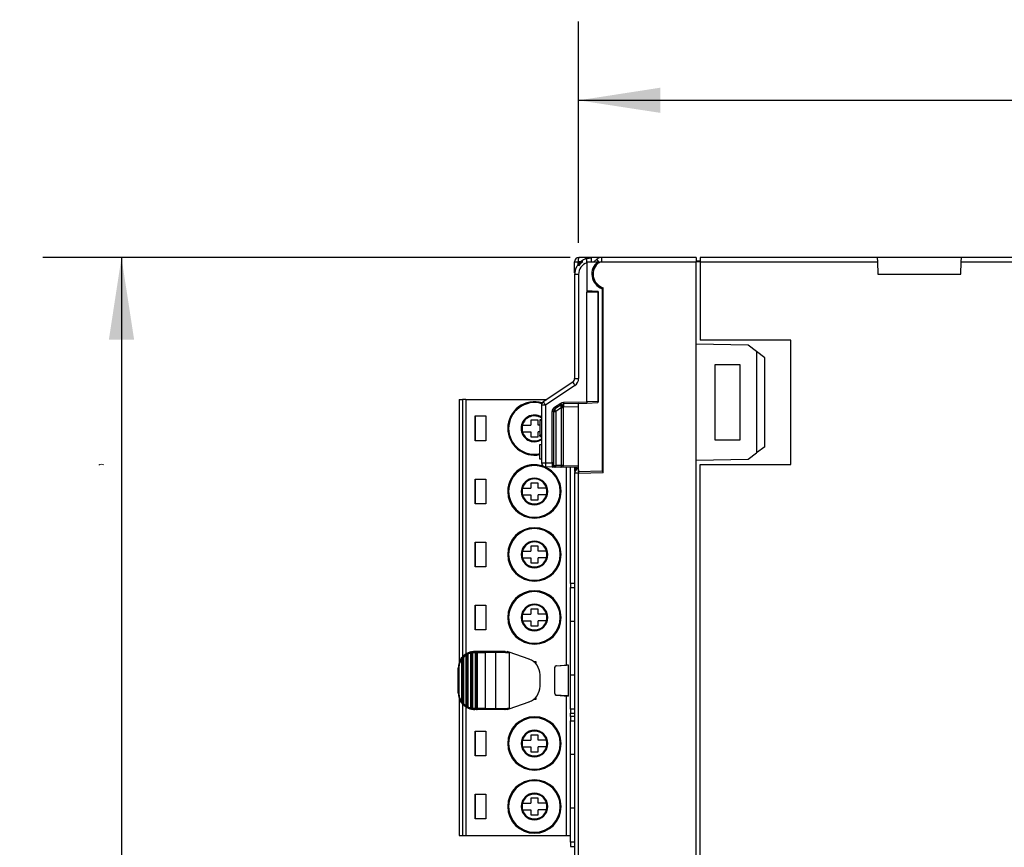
# Model space of a CAD drawing. Header units: millimetres. Extents: x 0 to 838, y 0 to 648.
# Tile 17 of 29: x 492 to 611, y 232 to 332. Entities that reach past the tile are written whole.
import ezdxf

# ---------------------------------------------------------------- set-up
doc = ezdxf.new("R2010")
doc.units = ezdxf.units.MM
doc.header["$LTSCALE"] = 3
doc.layers.add('DIMENSIONS', color=140, linetype='Continuous', lineweight=25)
doc.styles.add('SLDTEXTSTYLE0', font='TXT', dxfattribs={"width": 0.7})
doc.dimstyles.new('SLDDIMSTYLE0', dxfattribs={"dimtxt": 6.474023, "dimasz": 9.906, "dimexe": 0, "dimexo": 0.0625, "dimgap": 1.618506, "dimtad": 0, "dimtih": 1, "dimtoh": 1, "dimdec": 1, "dimrnd": 1e-09, "dimzin": 4, "dimdsep": 46, "dimtxsty": 'SLDTEXTSTYLE0', "dimsah": 1, "dimcen": 0.09, "dimadec": 0, "dimazin": 1, "dimtfac": 1, "dimtdec": 1, "dimtofl": 0, "dimtmove": 0, "dimatfit": 3, "dimfxl": 0, "dimfrac": 2, "dimtolj": 1, "dimtzin": 12, "dimarcsym": 0})

# ---------------------------------------------------------------- blocks, each defined once
blk = doc.blocks.new('_D')
at = {"layer": 'DIMENSIONS'}
for p, q in [((559.98, 305.15), (559.98, 331.92)), ((757.99, 307.19), (757.99, 331.92)), ((559.98, 322.39), (640.59, 322.39)), ((649.36, 322.39), (647.19, 322.39)), ((647.19, 322.39), (647.19, 312.1)), ((668.6, 322.39), (670.78, 322.39)), ((670.78, 322.39), (670.78, 312.1)), ((757.99, 322.39), (677.37, 322.39)), ((647.19, 312.1), (649.36, 312.1)), ((670.78, 312.1), (668.6, 312.1))]:
    blk.add_line(p, q, dxfattribs=at)
for points in [[(559.98, 322.39), (569.88, 320.87), (569.88, 323.92)], [(757.99, 322.39), (748.08, 323.92), (748.08, 320.87)]]:
    blk.add_solid(points, dxfattribs=at)
at = {"layer": 'DIMENSIONS', "char_height": 6.35, "attachment_point": 1, "style": 'SLDTEXTSTYLE0'}
for s, insert in [('198.0', (646.67, 332.03)), ('7.80', (649.36, 320.29))]:
    blk.add_mtext(s, dxfattribs=dict(at, insert=insert))
blk = doc.blocks.new('_D_1')
at = {"layer": 'DIMENSIONS'}
for p, q in [((558.95, 303.38), (495.17, 303.38)), ((504.69, 303.38), (504.69, 230.62)), ((495.07, 218.88), (492.9, 218.88)), ((492.9, 218.88), (492.9, 208.59)), ((514.31, 218.88), (516.49, 218.88)), ((516.49, 218.88), (516.49, 208.59)), ((492.9, 208.59), (495.07, 208.59)), ((516.49, 208.59), (514.31, 208.59)), ((504.69, 134.38), (504.69, 207.14)), ((648.18, 134.38), (495.17, 134.38))]:
    blk.add_line(p, q, dxfattribs=at)
for points in [[(504.69, 303.38), (503.17, 293.47), (506.22, 293.47)], [(504.69, 134.38), (506.22, 144.28), (503.17, 144.28)]]:
    blk.add_solid(points, dxfattribs=at)
at = {"layer": 'DIMENSIONS', "char_height": 6.35, "attachment_point": 1, "style": 'SLDTEXTSTYLE0'}
for s, insert in [('169.0', (492.38, 228.51)), ('6.65', (495.07, 216.77))]:
    blk.add_mtext(s, dxfattribs=dict(at, insert=insert))

msp = doc.modelspace()

# ---------------------------------------------------------------- linework, layer by layer
for p, q in [((559.49, 302.88), (559.94, 302.88)), ((559.49, 301.54), (559.49, 302.88)), ((560.2, 302.88), (559.94, 302.88)), ((559.94, 302.6), (559.94, 302.88)), ((559.97, 302.64), (560.2, 302.88)), ((559.97, 302.37), (559.97, 302.64)), ((561.52, 303.38), (559.99, 303.38)), ((560.51, 302.88), (560.2, 302.88)), ((560.99, 303.28), (561.52, 303.34)), ((560.99, 302.76), (560.99, 303.28)), ((560.99, 302.88), (562.31, 302.88)), ((560.99, 302.76), (560.99, 299.18)), ((561.34, 303.33), (561.15, 303.31)), ((561.52, 302.88), (561.52, 303.38)), ((562.76, 303.38), (561.52, 303.38)), ((562.17, 303.19), (561.83, 302.88)), ((562.74, 302.88), (574.19, 302.88)), ((574.19, 303.38), (562.76, 303.38)), ((574.19, 302.98), (574.69, 302.97)), ((574.19, 292.89), (574.19, 302.88)), ((574.69, 302.88), (574.19, 302.88)), ((596.08, 303.38), (574.69, 303.38)), ((574.69, 303.38), (574.69, 302.88)), ((574.69, 302.88), (574.69, 293.4)), ((574.69, 302.88), (596.11, 302.88)), ((596.08, 303.38), (596.11, 302.88)), ((606.29, 303.38), (596.08, 303.38)), ((596.11, 302.88), (596.19, 301.38)), ((606.19, 301.38), (606.26, 302.88)), ((606.26, 302.88), (606.29, 303.38)), ((606.26, 302.88), (737.41, 302.88)), ((737.38, 303.38), (606.29, 303.38)), ((559.98, 301.34), (559.49, 301.34)), ((559.49, 301.34), (559.49, 288.74)), ((559.98, 301.34), (559.98, 288.74)), ((596.19, 301.38), (606.19, 301.38)), ((562.29, 299.29), (560.99, 299.35)), ((560.99, 285.93), (560.99, 299.18)), ((562.29, 299.18), (560.99, 299.18)), ((562.29, 299.18), (562.29, 285.96)), ((562.29, 299.18), (562.39, 299.18)), ((562.39, 285.96), (562.39, 299.18)), ((562.81, 299.6), (562.97, 299.71)), ((562.81, 299.6), (562.81, 277.53)), ((562.97, 277.38), (562.97, 299.71)), ((585.66, 293.4), (574.69, 293.4)), ((585.66, 278.35), (585.66, 293.4)), ((574.19, 278.87), (574.19, 292.89)), ((580.49, 292.78), (574.19, 292.89)), ((581.49, 292.01), (580.49, 292.78)), ((581.49, 292.01), (581.49, 279.75)), ((582.49, 291.24), (581.49, 292.01)), ((582.49, 280.51), (582.49, 291.24)), ((576.46, 290.4), (576.46, 281.35)), ((579.51, 290.4), (576.46, 290.4)), ((579.51, 281.35), (579.51, 290.4)), ((559.27, 288.33), (555.71, 285.93)), ((559.49, 288.74), (559.98, 288.74)), ((559.54, 287.91), (555.98, 285.51)), ((545.54, 286.22), (545.54, 254.41)), ((545.54, 286.22), (545.94, 286.22)), ((545.94, 286.22), (545.94, 255.08)), ((546.34, 286.22), (545.94, 286.22)), ((546.34, 286.22), (546.34, 255.42)), ((546.34, 286.22), (556.14, 286.22)), ((558.15, 285.88), (560.99, 285.93)), ((562.29, 285.96), (560.99, 285.93)), ((560.99, 285.76), (562.29, 285.84)), ((562.29, 285.96), (562.39, 285.96)), ((555.98, 285.51), (555.49, 285.51)), ((555.49, 285.51), (555.49, 278.56)), ((555.98, 285.51), (555.98, 278.56)), ((556.78, 278.55), (556.78, 284.77)), ((556.78, 284.77), (556.79, 284.77)), ((556.99, 284.77), (556.79, 284.77)), ((556.79, 278.55), (556.79, 284.77)), ((556.99, 278.55), (556.99, 284.77)), ((556.99, 284.77), (557.21, 284.77)), ((557.05, 285.27), (557.83, 285.79)), ((557.94, 285.62), (557.17, 285.11)), ((557.93, 285.25), (557.21, 284.77)), ((557.21, 284.77), (557.21, 278.24)), ((557.93, 285.25), (558.1, 285.25)), ((557.93, 278.23), (557.93, 285.25)), ((558.15, 285.28), (558.1, 285.25)), ((558.1, 285.25), (558.1, 278.23)), ((559.97, 285.72), (558.15, 285.68)), ((559.97, 285.32), (558.15, 285.28)), ((559.97, 285.73), (560.99, 285.76)), ((559.97, 277.48), (559.97, 285.73)), ((547.47, 284.22), (548.74, 284.22)), ((547.47, 281.22), (547.47, 284.22)), ((547.47, 284.22), (547.47, 281.22)), ((548.74, 284.22), (548.74, 281.22)), ((555.09, 283.72), (554.19, 283.72)), ((554.19, 283.72), (554.19, 283.12)), ((555.09, 283.12), (555.09, 283.72)), ((555.29, 283.79), (555.49, 283.79)), ((555.29, 283.76), (555.49, 283.76)), ((555.29, 283.76), (555.29, 283.71)), ((555.29, 283.71), (555.49, 283.71)), ((555.29, 283.71), (555.29, 281.89)), ((551.52, 282.72), (551.41, 282.72)), ((553.03, 282.72), (553.14, 282.72)), ((553.18, 283.12), (554.19, 283.12)), ((553.18, 282.32), (554.19, 282.32)), ((554.19, 282.32), (554.19, 281.72)), ((555.29, 283.12), (555.09, 283.12)), ((555.09, 281.72), (555.09, 282.32)), ((555.29, 282.32), (555.09, 282.32)), ((548.74, 281.22), (547.47, 281.22)), ((554.19, 281.72), (555.09, 281.72)), ((555.49, 281.89), (555.29, 281.89)), ((555.29, 281.77), (555.29, 281.89)), ((555.29, 281.77), (555.49, 281.77)), ((555.29, 281.77), (555.49, 281.77)), ((555.29, 281.75), (555.49, 281.75)), ((576.46, 281.35), (579.51, 281.35)), ((555.29, 278.98), (555.29, 280.78)), ((555.29, 280.78), (555.49, 280.78)), ((582.49, 280.51), (581.49, 279.75)), ((555.49, 278.98), (555.29, 278.98)), ((574.19, 278.87), (580.49, 278.98)), ((574.19, 229.14), (574.19, 278.87)), ((580.49, 278.98), (581.49, 279.75)), ((555.49, 278.56), (555.98, 278.56)), ((555.98, 278.56), (556.78, 278.55)), ((556.78, 278.05), (555.98, 278.06)), ((556.78, 278.55), (556.79, 278.55)), ((557.12, 278.04), (556.78, 278.05)), ((556.99, 278.55), (556.79, 278.55)), ((556.99, 278.25), (556.99, 278.55)), ((557.84, 278.03), (557.12, 278.04)), ((557.93, 278.23), (557.21, 278.24)), ((558.09, 278.03), (557.84, 278.03)), ((559.97, 277.99), (558.09, 278.03)), ((558.1, 278.23), (559.97, 278.19)), ((558.52, 271.29), (558.52, 278.02)), ((558.99, 263.98), (558.99, 278.01)), ((559.49, 277.99), (559.49, 277.52)), ((562.81, 277.53), (559.97, 277.48)), ((559.97, 277.48), (559.97, 277.32)), ((562.81, 277.53), (562.97, 277.38)), ((574.69, 229.65), (574.69, 278.35)), ((574.69, 278.35), (585.66, 278.35)), ((547.47, 276.6), (548.74, 276.6)), ((547.47, 273.6), (547.47, 276.6)), ((547.47, 276.6), (547.47, 273.6)), ((548.74, 276.6), (548.74, 273.6)), ((559.97, 277.32), (559.49, 277.32)), ((559.49, 277.32), (559.49, 141.38)), ((559.97, 277.32), (562.97, 277.38)), ((559.97, 141.38), (559.97, 277.32)), ((551.52, 275.1), (551.41, 275.1)), ((553.03, 275.1), (553.14, 275.1)), ((553.18, 275.5), (554.19, 275.5)), ((555.09, 276.1), (554.19, 276.1)), ((554.19, 276.1), (554.19, 275.5)), ((555.09, 275.5), (555.09, 276.1)), ((556.09, 275.5), (555.09, 275.5)), ((556.13, 275.1), (556.24, 275.1)), ((557.87, 275.1), (557.76, 275.1)), ((553.18, 274.7), (554.19, 274.7)), ((554.19, 274.7), (554.19, 274.1)), ((554.19, 274.1), (555.09, 274.1)), ((555.09, 274.1), (555.09, 274.7)), ((556.09, 274.7), (555.09, 274.7)), ((548.74, 273.6), (547.47, 273.6)), ((558.52, 254.11), (558.52, 271.29)), ((547.47, 268.98), (548.74, 268.98)), ((547.47, 265.98), (547.47, 268.98)), ((547.47, 268.98), (547.47, 265.98)), ((548.74, 268.98), (548.74, 265.98)), ((555.09, 268.48), (554.19, 268.48)), ((554.19, 268.48), (554.19, 267.88)), ((555.09, 267.88), (555.09, 268.48)), ((551.52, 267.48), (551.41, 267.48)), ((553.03, 267.48), (553.14, 267.48)), ((553.18, 267.88), (554.19, 267.88)), ((553.18, 267.08), (554.19, 267.08)), ((554.19, 267.08), (554.19, 266.48)), ((556.09, 267.88), (555.09, 267.88)), ((555.09, 266.48), (555.09, 267.08)), ((556.09, 267.08), (555.09, 267.08)), ((556.13, 267.48), (556.24, 267.48)), ((557.87, 267.48), (557.76, 267.48)), ((548.74, 265.98), (547.47, 265.98)), ((554.19, 266.48), (555.09, 266.48)), ((558.98, 263.98), (558.98, 263.48)), ((559.49, 263.98), (558.98, 263.98)), ((558.98, 263.48), (559.49, 263.48)), ((558.98, 259.38), (558.98, 263.48)), ((547.47, 261.36), (548.74, 261.36)), ((547.47, 258.36), (547.47, 261.36)), ((547.47, 261.36), (547.47, 258.36)), ((548.74, 261.36), (548.74, 258.36)), ((555.09, 260.86), (554.19, 260.86)), ((554.19, 260.86), (554.19, 260.26)), ((555.09, 260.26), (555.09, 260.86)), ((551.52, 259.86), (551.41, 259.86)), ((553.03, 259.86), (553.14, 259.86)), ((553.18, 260.26), (554.19, 260.26)), ((556.09, 260.26), (555.09, 260.26)), ((556.13, 259.86), (556.24, 259.86)), ((557.87, 259.86), (557.76, 259.86)), ((553.18, 259.46), (554.19, 259.46)), ((554.19, 259.46), (554.19, 258.86)), ((554.19, 258.86), (555.09, 258.86)), ((555.09, 258.86), (555.09, 259.46)), ((556.09, 259.46), (555.09, 259.46)), ((559.49, 259.38), (558.98, 259.38)), ((558.98, 252.88), (558.98, 259.38)), ((548.74, 258.36), (547.47, 258.36)), ((545.79, 254.9), (545.87, 255)), ((545.85, 254.94), (545.79, 254.86)), ((545.85, 249.54), (545.85, 254.94)), ((545.95, 254.94), (545.85, 254.94)), ((545.95, 254.94), (545.95, 255.03)), ((545.95, 249.54), (545.95, 254.94)), ((546.04, 254.94), (545.95, 254.94)), ((546.09, 255), (546.04, 254.94)), ((546.04, 249.54), (546.04, 254.94)), ((546.06, 255.07), (546.35, 255.31)), ((546.09, 249.49), (546.09, 255)), ((546.4, 255.4), (546.35, 255.37)), ((546.35, 255.31), (546.35, 249.17)), ((546.37, 255.44), (546.45, 255.49)), ((546.4, 249.08), (546.4, 255.4)), ((546.5, 255.4), (546.4, 255.4)), ((546.45, 255.49), (546.52, 255.53)), ((546.5, 249.08), (546.5, 255.4)), ((546.64, 255.43), (546.59, 255.4)), ((546.59, 249.08), (546.59, 255.4)), ((546.63, 255.47), (546.9, 255.57)), ((546.64, 249.06), (546.64, 255.43)), ((546.95, 255.6), (546.9, 255.59)), ((546.9, 255.59), (546.9, 255.57)), ((546.9, 255.57), (546.9, 248.91)), ((546.95, 255.69), (547.03, 255.7)), ((546.95, 255.6), (546.95, 248.88)), ((547.05, 255.6), (546.95, 255.6)), ((547.03, 255.7), (547.1, 255.72)), ((547.03, 255.7), (547.04, 255.7)), ((547.14, 255.6), (547.05, 255.6)), ((547.19, 255.61), (547.14, 255.6)), ((547.14, 255.6), (547.14, 248.88)), ((547.19, 255.63), (547.42, 255.64)), ((547.19, 248.87), (547.19, 255.61)), ((547.42, 255.74), (547.42, 255.64)), ((547.52, 255.74), (547.42, 255.74)), ((547.42, 255.64), (547.45, 255.64)), ((547.45, 255.64), (547.45, 248.84)), ((547.5, 255.64), (547.45, 255.64)), ((547.6, 255.64), (547.5, 255.64)), ((547.5, 255.64), (547.5, 248.84)), ((547.6, 255.74), (547.52, 255.74)), ((547.6, 255.74), (547.6, 255.64)), ((547.67, 255.74), (547.6, 255.74)), ((547.69, 255.64), (547.6, 255.64)), ((547.6, 255.64), (547.6, 248.84)), ((548.68, 255.74), (547.67, 255.74)), ((547.69, 255.64), (547.69, 248.84)), ((547.74, 255.64), (547.69, 255.64)), ((547.74, 248.84), (547.74, 255.64)), ((547.74, 255.64), (548.68, 255.64)), ((548.68, 255.64), (548.68, 255.74)), ((549.88, 255.74), (548.68, 255.74)), ((548.68, 255.64), (548.68, 248.84)), ((549.93, 255.64), (548.68, 255.64)), ((551.07, 255.74), (549.88, 255.74)), ((549.93, 255.64), (549.93, 248.84)), ((551.12, 255.64), (549.93, 255.64)), ((551.07, 255.74), (551.57, 255.66)), ((551.12, 255.64), (551.57, 255.57)), ((551.57, 255.66), (551.33, 255.74)), ((551.57, 255.66), (551.57, 255.57)), ((553.98, 254.82), (551.57, 255.66)), ((551.57, 255.57), (551.58, 255.56)), ((551.57, 255.56), (551.57, 248.93)), ((551.58, 255.56), (551.57, 255.56)), ((545.42, 253.74), (545.52, 253.74)), ((545.42, 250.74), (545.42, 253.74)), ((545.52, 250.74), (545.52, 253.74)), ((545.8, 254.74), (545.8, 249.75)), ((554.51, 254.54), (554.79, 254.54)), ((554.57, 254.49), (554.79, 254.49)), ((554.79, 254.54), (554.79, 254.29)), ((557.1, 253.83), (557.1, 253.83)), ((557.1, 250.66), (557.1, 253.83)), ((557.28, 254.02), (558.73, 254.12)), ((557.28, 254.03), (558.52, 254.11)), ((557.28, 254.03), (557.28, 254.02)), ((558.73, 254.12), (558.73, 250.36)), ((555.32, 251.55), (555.32, 252.93)), ((558.98, 248.78), (558.98, 252.88)), ((559.49, 252.88), (558.98, 252.88)), ((545.52, 250.74), (545.42, 250.74)), ((554.79, 250.19), (554.79, 249.94)), ((557.1, 250.66), (557.1, 250.66)), ((558.52, 250.37), (557.28, 250.46)), ((557.28, 250.46), (557.28, 250.46)), ((557.28, 250.46), (558.73, 250.36)), ((558.52, 233.5), (558.52, 250.37)), ((545.54, 250.07), (545.54, 233.5)), ((545.79, 249.62), (545.85, 249.54)), ((545.87, 249.48), (545.79, 249.58)), ((545.94, 249.4), (545.94, 233.5)), ((545.95, 249.54), (546.04, 249.54)), ((545.95, 249.45), (545.95, 249.54)), ((546.04, 249.54), (546.09, 249.49)), ((546.35, 249.17), (546.06, 249.42)), ((546.34, 249.06), (546.34, 233.5)), ((546.35, 249.11), (546.4, 249.08)), ((546.45, 248.99), (546.37, 249.04)), ((546.52, 248.95), (546.45, 248.99)), ((546.49, 248.98), (546.5, 248.98)), ((546.5, 248.98), (546.5, 249.08)), ((546.5, 249.08), (546.59, 249.08)), ((546.59, 249.08), (546.64, 249.06)), ((546.9, 248.91), (546.63, 249.01)), ((546.9, 248.91), (546.9, 248.89)), ((546.9, 248.89), (546.95, 248.88)), ((551.12, 248.84), (551.57, 248.92)), ((551.57, 248.83), (553.98, 249.66)), ((551.57, 248.93), (551.58, 248.92)), ((551.57, 248.92), (551.57, 248.83)), ((551.58, 248.92), (551.57, 248.92)), ((554.79, 249.94), (554.51, 249.94)), ((554.79, 249.99), (554.57, 249.99)), ((546.95, 248.88), (547.05, 248.88)), ((547.03, 248.78), (546.95, 248.8)), ((547.04, 248.78), (547.03, 248.78)), ((547.1, 248.77), (547.03, 248.78)), ((547.05, 248.88), (547.14, 248.88)), ((547.14, 248.88), (547.19, 248.87)), ((547.19, 248.86), (547.19, 248.87)), ((547.42, 248.84), (547.19, 248.86)), ((547.42, 248.84), (547.42, 248.74)), ((547.45, 248.84), (547.42, 248.84)), ((547.52, 248.74), (547.42, 248.74)), ((547.45, 248.84), (547.5, 248.84)), ((547.5, 248.84), (547.6, 248.84)), ((547.6, 248.74), (547.52, 248.74)), ((547.6, 248.74), (547.6, 248.84)), ((547.6, 248.84), (547.69, 248.84)), ((547.67, 248.74), (547.6, 248.74)), ((548.68, 248.74), (547.67, 248.74)), ((547.69, 248.84), (547.74, 248.84)), ((548.68, 248.84), (547.74, 248.84)), ((548.68, 248.84), (548.68, 248.74)), ((549.88, 248.74), (548.68, 248.74)), ((551.07, 248.74), (549.88, 248.74)), ((549.93, 248.84), (551.12, 248.84)), ((551.57, 248.83), (551.07, 248.74)), ((551.33, 248.74), (551.07, 248.74)), ((551.33, 248.74), (551.57, 248.82)), ((558.98, 248.78), (558.98, 248.28)), ((559.48, 248.78), (558.98, 248.78)), ((558.98, 248.28), (559.48, 248.28)), ((558.98, 247.88), (558.98, 247.38)), ((559.49, 247.88), (558.98, 247.88)), ((558.99, 247.88), (558.99, 248.28)), ((558.98, 247.38), (559.49, 247.38)), ((558.98, 243.28), (558.98, 247.38)), ((547.47, 246.12), (548.74, 246.12)), ((547.47, 243.12), (547.47, 246.12)), ((547.47, 246.12), (547.47, 243.12)), ((548.74, 246.12), (548.74, 243.12)), ((555.09, 245.62), (554.19, 245.62)), ((554.19, 245.62), (554.19, 245.02)), ((555.09, 245.02), (555.09, 245.62)), ((551.52, 244.62), (551.41, 244.62)), ((553.03, 244.62), (553.14, 244.62)), ((553.18, 245.02), (554.19, 245.02)), ((553.18, 244.22), (554.19, 244.22)), ((554.19, 244.22), (554.19, 243.62)), ((556.09, 245.02), (555.09, 245.02)), ((555.09, 243.62), (555.09, 244.22)), ((556.09, 244.22), (555.09, 244.22)), ((556.13, 244.62), (556.24, 244.62)), ((557.87, 244.62), (557.76, 244.62)), ((548.74, 243.12), (547.47, 243.12)), ((554.19, 243.62), (555.09, 243.62)), ((559.49, 243.28), (558.98, 243.28)), ((558.98, 236.78), (558.98, 243.28)), ((547.47, 238.5), (548.74, 238.5)), ((547.47, 235.5), (547.47, 238.5)), ((547.47, 238.5), (547.47, 235.5)), ((548.74, 238.5), (548.74, 235.5)), ((551.52, 237), (551.41, 237)), ((553.03, 237), (553.14, 237)), ((553.18, 237.4), (554.19, 237.4)), ((555.09, 238), (554.19, 238)), ((554.19, 238), (554.19, 237.4)), ((555.09, 237.4), (555.09, 238)), ((556.09, 237.4), (555.09, 237.4)), ((556.13, 237), (556.24, 237)), ((557.87, 237), (557.76, 237)), ((553.18, 236.6), (554.19, 236.6)), ((554.19, 236.6), (554.19, 236)), ((554.19, 236), (555.09, 236)), ((555.09, 236), (555.09, 236.6)), ((556.09, 236.6), (555.09, 236.6)), ((558.98, 232.68), (558.98, 236.78)), ((559.48, 236.78), (558.98, 236.78)), ((548.74, 235.5), (547.47, 235.5)), ((545.54, 233.5), (545.94, 233.5)), ((545.94, 233.5), (546.34, 233.5)), ((546.34, 233.5), (558.52, 233.5)), ((558.52, 233.5), (558.98, 233.5)), ((559.49, 232.68), (558.98, 232.68)), ((558.98, 232.68), (558.98, 232.18)), ((558.98, 232.18), (559.49, 232.18))]:
    msp.add_line(p, q)
at = {"flags": 128}
for points in [[(559.97, 302.64), (559.61, 302.02), (559.49, 301.34)], [(560.51, 302.88), (560.21, 302.65), (559.97, 302.37)], [(560.99, 303.28), (560.57, 303.12), (560.2, 302.88)], [(562.76, 303.38), (562.45, 303.33), (562.17, 303.19)], [(562.45, 302.78), (562.58, 302.85), (562.74, 302.88)], [(562.29, 299.18), (562.29, 299.24), (562.29, 299.29)], [(557.83, 285.79), (557.98, 285.86), (558.15, 285.88)], [(562.29, 285.96), (562.29, 285.9), (562.29, 285.84)], [(557.21, 284.77), (557.16, 284.88), (557.13, 284.98), (557.14, 285.06), (557.17, 285.11)], [(557.93, 285.25), (557.88, 285.36), (557.85, 285.46), (557.86, 285.54), (557.88, 285.58)], [(557.94, 285.62), (558.04, 285.67), (558.15, 285.68)], [(557.12, 278.04), (557.14, 278.05), (557.15, 278.06), (557.17, 278.08), (557.18, 278.1), (557.19, 278.13), (557.2, 278.17), (557.21, 278.21), (557.21, 278.24)], [(557.84, 278.03), (557.86, 278.04), (557.87, 278.05), (557.89, 278.07), (557.9, 278.09), (557.91, 278.12), (557.92, 278.16), (557.93, 278.19), (557.93, 278.23)], [(558.1, 278.23), (558.01, 278.23), (557.93, 278.23)], [(559.97, 277.72), (559.97, 277.61), (559.97, 277.48)], [(545.79, 254.9), (545.79, 254.88), (545.79, 254.86)], [(545.85, 254.94), (545.85, 254.97), (545.87, 255)], [(545.87, 255), (545.91, 255.05), (545.94, 255.09)], [(545.93, 255.03), (545.96, 255.07), (545.99, 255.1)], [(545.93, 255.03), (545.94, 255.03), (545.95, 255.03)], [(546.35, 255.37), (546.35, 255.34), (546.35, 255.31)], [(546.45, 255.49), (546.47, 255.5), (546.49, 255.5)], [(546.49, 255.5), (546.49, 255.5), (546.5, 255.5)], [(546.5, 255.4), (546.5, 255.43), (546.5, 255.46), (546.5, 255.49), (546.5, 255.5)], [(546.59, 255.4), (546.58, 255.4), (546.57, 255.4), (546.56, 255.4), (546.55, 255.4), (546.54, 255.4), (546.53, 255.4), (546.51, 255.4), (546.5, 255.4)], [(546.64, 255.43), (546.64, 255.45), (546.63, 255.47)], [(547.05, 255.6), (547.05, 250.91), (547.05, 249.47), (547.05, 249.07), (547.05, 248.95), (547.05, 248.88)], [(547.19, 255.61), (547.19, 255.62), (547.19, 255.63)], [(547.74, 255.64), (547.74, 255.66), (547.73, 255.68), (547.73, 255.7), (547.72, 255.71), (547.7, 255.73), (547.67, 255.74)], [(549.93, 255.64), (549.92, 255.66), (549.92, 255.68), (549.92, 255.7), (549.91, 255.71), (549.9, 255.72), (549.89, 255.73), (549.89, 255.74), (549.88, 255.74)], [(551.12, 255.64), (551.12, 255.66), (551.12, 255.68), (551.12, 255.7), (551.11, 255.71), (551.1, 255.72), (551.09, 255.73), (551.08, 255.74), (551.07, 255.74)], [(545.52, 253.74), (545.59, 254.26), (545.8, 254.74)], [(558.52, 254.11), (558.63, 254.12), (558.73, 254.12)], [(545.8, 249.75), (545.59, 250.22), (545.52, 250.74)], [(558.73, 250.36), (558.63, 250.37), (558.52, 250.37)], [(545.79, 249.58), (545.79, 249.6), (545.79, 249.62)], [(545.85, 249.54), (545.86, 249.54), (545.87, 249.54), (545.88, 249.54), (545.89, 249.54), (545.9, 249.54), (545.92, 249.54), (545.93, 249.54), (545.95, 249.54)], [(545.94, 249.39), (545.91, 249.44), (545.87, 249.48)], [(545.93, 249.45), (545.94, 249.45), (545.95, 249.45)], [(545.94, 249.39), (545.97, 249.38), (545.99, 249.38)], [(545.99, 249.47), (545.97, 249.46), (545.95, 249.45)], [(546.35, 249.17), (546.35, 249.14), (546.35, 249.11)], [(546.4, 249.08), (546.41, 249.08), (546.42, 249.08), (546.43, 249.08), (546.44, 249.08), (546.45, 249.08), (546.47, 249.08), (546.48, 249.08), (546.5, 249.08)], [(546.49, 248.98), (546.46, 248.99), (546.45, 248.99)], [(546.63, 249.01), (546.64, 249.03), (546.64, 249.06)], [(547.67, 248.74), (547.7, 248.75), (547.72, 248.77), (547.73, 248.79), (547.73, 248.8), (547.74, 248.82), (547.74, 248.84)], [(548.68, 248.84), (548.84, 248.84), (549, 248.84), (549.16, 248.84), (549.32, 248.84), (549.48, 248.84), (549.63, 248.84), (549.78, 248.84), (549.93, 248.84)], [(549.88, 248.74), (549.89, 248.74), (549.89, 248.75), (549.9, 248.76), (549.91, 248.77), (549.92, 248.79), (549.92, 248.8), (549.92, 248.82), (549.93, 248.84)], [(551.07, 248.74), (551.09, 248.75), (551.11, 248.77), (551.12, 248.8), (551.12, 248.84)]]:
    msp.add_lwpolyline(points, dxfattribs=at)
for centre, radius, start, end in [((559.99, 302.88), 0.5, 90, 180), ((561.41, 303), 1.47, 165.2041, 184.8338), ((561.48, 301.34), 1.5, 109.1848, 179.9333), ((561.49, 301.34), 2, 108.6897, 112.8854), ((563.47, 301.38), 1.89, 127.6014, 249.6922), ((563.47, 301.38), 1.74, 125.9999, 253.2614), ((565.8, 305.37), 4.24, 211.0366, 217.6611), ((566.34, 303), 3.6, 174.0133, 181.9891), ((636.21, 303.13), 62.02, 179.7691, 180.2309), ((562.28, 299.18), 0.113, 359.6497, 85.9878), ((558.99, 288.74), 0.5, 304, 0), ((566.54, 292.79), 8.53, 211.5, 214.8257), ((558.98, 288.74), 0.997, 303.9073, 0.0927), ((554.64, 282.72), 3.23, 72.9409, 180), ((554.64, 282.72), 3.12, 73.4054, 180), ((555.99, 285.51), 0.5, 124, 180), ((562.98, 290.39), 8.53, 211.5, 214.8257), ((561.02, 285.88), 2.87, 180.0014, 183.9974), ((569.81, 286), 8.82, 180.4308, 181.5692), ((562.28, 285.96), 0.113, 275.0247, 0.3383), ((557.38, 284.77), 0.598, 123.4067, 180.0933), ((557.39, 284.77), 0.4, 123.5, 180), ((559.98, 287.15), 3.48, 212.6643, 215.9873), ((560.76, 287.66), 3.48, 212.6643, 215.9873), ((563.7, 289.08), 6.79, 210.9856, 214.3306), ((563.76, 289.11), 6.79, 210.9856, 214.3306), ((563.89, 285.48), 5.73, 178.0016, 181.9984), ((554.64, 282.72), 1.61, 58.0732, 180), ((554.64, 282.72), 1.51, 55.7761, 164.6525), ((554.64, 282.72), 3.23, 180, 281.607), ((554.64, 282.72), 3.12, 180, 282.0254), ((554.64, 282.72), 1.61, 180, 301.9268), ((554.64, 282.72), 1.5, 164.4965, 180), ((554.64, 282.72), 1.5, 180, 195.5035), ((554.64, 282.72), 1.51, 195.3475, 304.2239), ((554.64, 275.1), 3.23, 70.6445, 180), ((554.64, 275.1), 3.12, 0, 180), ((555.99, 278.56), 0.5, 180, 269), ((554.64, 275.1), 3.23, 0, 66.758), ((563.14, 278.31), 7.17, 178.0016, 181.9984), ((573.6, 278.3), 16.82, 179.1483, 180.8517), ((556.79, 278.25), 0.2, 269, 270), ((556.79, 278.25), 0.2, 270, 0), ((559.74, 378.95), 100.74, 268.4363, 268.5641), ((555.23, 278.23), 2.87, 356.0026, 359.9986), ((559.79, 278.08), 0.311, 196.4456, 265.8107), ((559.99, 277.32), 0.5, 92, 180), ((559.97, 278.45), 0.569, 231.596, 269.667), ((554.64, 275.1), 1.61, 0, 180), ((554.64, 275.1), 1.51, 15.3475, 164.6525), ((554.64, 275.1), 3.23, 180, 0), ((554.64, 275.1), 3.12, 180, 0), ((554.64, 275.1), 1.61, 180, 0), ((554.64, 275.1), 1.5, 164.4965, 180), ((554.64, 275.1), 1.5, 180, 195.5035), ((554.64, 275.1), 1.5, 0, 15.5035), ((554.64, 275.1), 1.5, 344.4965, 0), ((554.64, 275.1), 1.51, 195.3475, 344.6525), ((554.64, 267.48), 3.23, 0, 180), ((554.64, 267.48), 3.12, 0, 180), ((554.64, 267.48), 1.61, 0, 180), ((554.64, 267.48), 1.51, 15.3475, 164.6525), ((554.64, 267.48), 3.23, 180, 0), ((554.64, 267.48), 3.12, 180, 0), ((554.64, 267.48), 1.61, 180, 0), ((554.64, 267.48), 1.5, 164.4965, 180), ((554.64, 267.48), 1.5, 180, 195.5035), ((554.64, 267.48), 1.51, 195.3475, 344.6525), ((554.64, 267.48), 1.5, 0, 15.5035), ((554.64, 267.48), 1.5, 344.4965, 0), ((554.64, 259.86), 3.23, 0, 180), ((554.64, 259.86), 3.12, 0, 180), ((554.64, 259.86), 1.61, 0, 180), ((554.64, 259.86), 1.51, 15.3475, 164.6525), ((554.64, 259.86), 3.23, 180, 0), ((554.64, 259.86), 3.12, 180, 0), ((554.64, 259.86), 1.61, 180, 0), ((554.64, 259.86), 1.5, 164.4965, 180), ((554.64, 259.86), 1.5, 180, 195.5035), ((554.64, 259.86), 1.5, 0, 15.5035), ((554.64, 259.86), 1.5, 344.4965, 0), ((554.64, 259.86), 1.51, 195.3475, 344.6525), ((547.42, 253.74), 2, 144.5506, 180), ((545.45, 254.76), 0.35, 356.2053, 16.1606), ((545.93, 254.95), 0.0818, 88.7633, 139.9566), ((547.42, 253.74), 2, 121.6787, 137.5616), ((545.93, 254.92), 0.111, 9.6977, 81.9841), ((545.96, 254.97), 0.142, 46.0445, 76.779), ((546, 255), 0.0931, 358.6427, 46.7059), ((546.41, 255.39), 0.0688, 129.0988, 197.008), ((546.49, 255.41), 0.0918, 120.1948, 184.9949), ((547.43, 253.82), 1.93, 116.9703, 119.1284), ((546.49, 255.4), 0.104, 3.252, 84.3356), ((547.42, 253.74), 2, 103.6318, 116.6494), ((546.53, 255.43), 0.11, 22.6206, 76.3487), ((546.98, 255.61), 0.081, 113.0424, 192.2783), ((547.05, 255.61), 0.0956, 102.8455, 182.8868), ((548.76, 256), 1.76, 189.756, 193.0102), ((547.42, 253.83), 1.91, 99.2591, 101.3822), ((547.04, 255.6), 0.0997, 359.9421, 88.0438), ((547.42, 253.74), 2, 90, 99.1521), ((547.09, 255.62), 0.0985, 3.541, 75.9408), ((547.6, 255.64), 0.0971, 91.8362, 181.7254), ((547.59, 255.64), 0.0971, 358.2746, 88.1638), ((553.32, 252.93), 2, 360, 70.841), ((557.29, 253.83), 0.199, 93.5424, 180.3883), ((553.32, 251.55), 2, 289.159, 360), ((547.42, 250.74), 2, 180, 215.4494), ((557.29, 250.66), 0.199, 179.6119, 266.4575), ((545.46, 249.72), 0.341, 343.5644, 4.0705), ((545.93, 249.53), 0.0808, 170.773, 218.2874), ((545.93, 249.53), 0.0818, 220.0503, 271.256), ((547.45, 250.69), 1.96, 219.0906, 221.8372), ((547.42, 250.74), 2, 222.4384, 238.3214), ((545.93, 249.56), 0.109, 304.5909, 350.7312), ((545.96, 249.52), 0.142, 283.2167, 313.96), ((546, 249.48), 0.0931, 313.2947, 1.3583), ((546.42, 249.09), 0.0707, 164.0509, 229.8445), ((546.49, 249.07), 0.0918, 175.006, 239.8091), ((547.43, 250.66), 1.92, 240.87, 243.0307), ((546.49, 249.09), 0.104, 275.6628, 356.748), ((547.42, 250.74), 2, 243.3506, 256.3682), ((546.53, 249.06), 0.11, 283.6504, 337.3804), ((546.98, 248.87), 0.0819, 168.2432, 246.4364), ((547.05, 248.87), 0.0956, 177.1307, 257.1368), ((553.16, 247.6), 6.25, 168.1586, 169.0754), ((547.04, 248.88), 0.0997, 271.9346, 0.0877), ((547.42, 250.65), 1.91, 258.6176, 260.7414), ((547.42, 250.74), 2, 260.8479, 270), ((547.09, 248.86), 0.0985, 284.0689, 356.4493), ((547.6, 248.84), 0.0971, 178.2746, 268.1638), ((547.59, 248.84), 0.0971, 271.8362, 1.7254), ((554.64, 244.62), 3.23, 0, 180), ((554.64, 244.62), 3.12, 0, 180), ((554.64, 244.62), 1.61, 0, 180), ((554.64, 244.62), 1.51, 15.3475, 164.6525), ((554.64, 244.62), 3.23, 180, 0), ((554.64, 244.62), 3.12, 180, 0), ((554.64, 244.62), 1.61, 180, 0), ((554.64, 244.62), 1.5, 164.4965, 180), ((554.64, 244.62), 1.5, 180, 195.5035), ((554.64, 244.62), 1.51, 195.3475, 344.6525), ((554.64, 244.62), 1.5, 0, 15.5035), ((554.64, 244.62), 1.5, 344.4965, 0), ((554.64, 237), 3.23, 0, 180), ((554.64, 237), 3.12, 0, 180), ((554.64, 237), 1.61, 0, 180), ((554.64, 237), 1.51, 15.3475, 164.6525), ((554.64, 237), 3.23, 180, 0), ((554.64, 237), 3.12, 180, 0), ((554.64, 237), 1.61, 180, 0), ((554.64, 237), 1.5, 164.4965, 180), ((554.64, 237), 1.5, 180, 195.5035), ((554.64, 237), 1.5, 0, 15.5035), ((554.64, 237), 1.5, 344.4965, 0), ((554.64, 237), 1.51, 195.3475, 344.6525)]:
    msp.add_arc(centre, radius, start, end)
at = {"color": 179, "linetype": 'Continuous', "lineweight": 18}
msp.add_arc((502.28, 277.88), 0.5, 57, 131.407, dxfattribs=at)
for centre, start_param, end_param in [((557.3, 253.83), 0.066932, 1.570915), ((557.3, 250.66), 1.570663, 3.074674)]:
    msp.add_ellipse(centre, major_axis=(0, 0.2), ratio=0.998422, start_param=start_param, end_param=end_param)

# ---------------------------------------------------------------- dimensions: what is measured, and where the dimension line sits
at = {"layer": 'DIMENSIONS'}
dim = msp.add_linear_dim(base=(559.98, 322.39), p1=(757.99, 303.38), p2=(559.98, 301.34), dimstyle='SLDDIMSTYLE0', dxfattribs=at)
dim.commit()
dim.dimension.update_dxf_attribs({"geometry": '_D', "text_midpoint": (658.98, 322.39), "dimtype": 160})
dim = msp.add_linear_dim(base=(504.69, 134.38), p1=(562.76, 303.38), p2=(651.99, 134.38), angle=90, dimstyle='SLDDIMSTYLE0', dxfattribs=at)
dim.commit()
dim.dimension.update_dxf_attribs({"geometry": '_D_1', "text_midpoint": (504.69, 218.88), "dimtype": 160})

doc.saveas('drawing.dxf')
